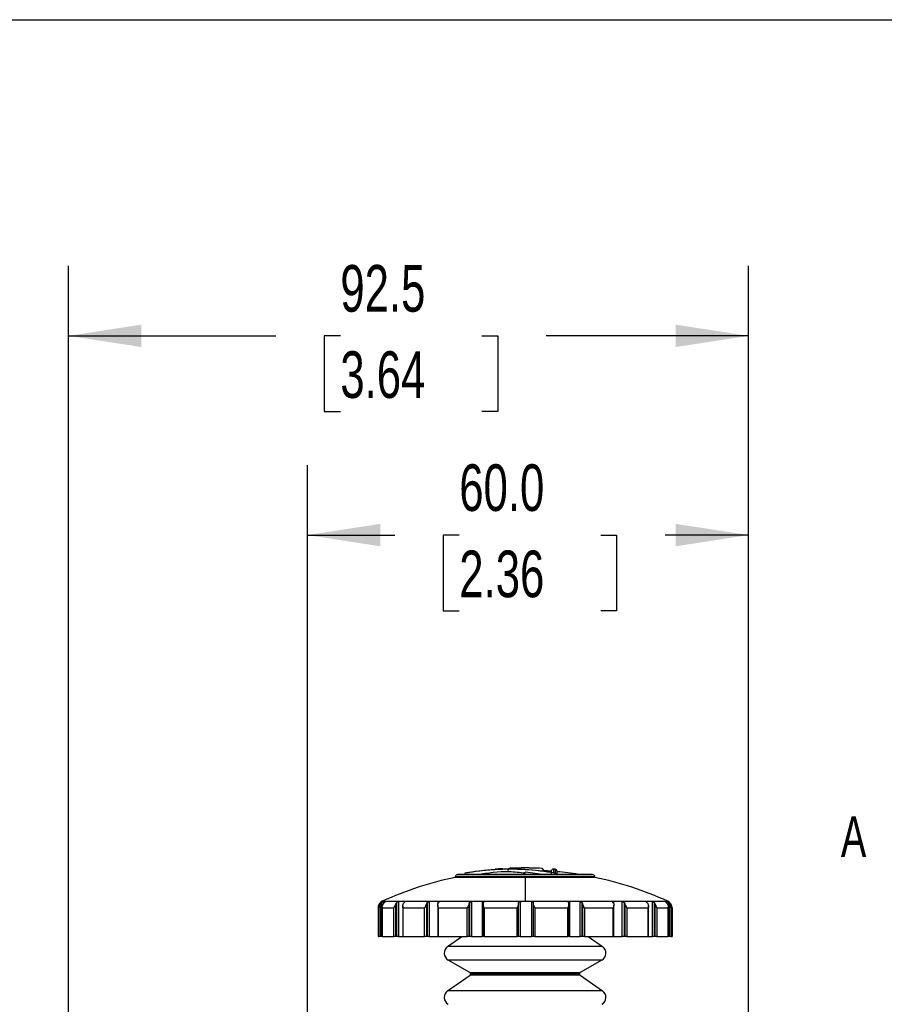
# Model space of a CAD drawing. Header units: millimetres. Extents: x 19 to 819, y 19 to 629.
# Tile 21 of 31: x 479 to 596, y 495 to 629. Entities that reach past the tile are written whole.
import ezdxf

# ---------------------------------------------------------------- set-up
doc = ezdxf.new("R2010")
doc.units = ezdxf.units.MM
doc.header["$LTSCALE"] = 3
doc.layers.add('DIMENSIONS', color=140, linetype='Continuous', lineweight=25)
doc.layers.add('TEXT', color=140, linetype='Continuous', lineweight=25)
doc.styles.add('SLDTEXTSTYLE0', font='TXT', dxfattribs={"width": 0.7})
doc.dimstyles.new('SLDDIMSTYLE0', dxfattribs={"dimtxt": 6.474023, "dimasz": 9.906, "dimexe": 0, "dimexo": 0.0625, "dimgap": 1.618506, "dimtad": 0, "dimtih": 1, "dimtoh": 1, "dimrnd": 1e-09, "dimzin": 12, "dimdsep": 46, "dimtxsty": 'SLDTEXTSTYLE0', "dimsah": 1, "dimcen": 0.09, "dimadec": 0, "dimazin": 3, "dimtfac": 1, "dimtofl": 0, "dimtmove": 0, "dimatfit": 3, "dimfxl": 0, "dimfrac": 2, "dimtolj": 1, "dimtzin": 12, "dimarcsym": 0})
doc.dimstyles.new('SLDDIMSTYLE1', dxfattribs={"dimtxt": 6.474023, "dimasz": 9.906, "dimexe": 0, "dimexo": 0.0625, "dimgap": 1.618506, "dimtad": 0, "dimtih": 1, "dimtoh": 1, "dimrnd": 1e-09, "dimzin": 4, "dimdsep": 46, "dimtxsty": 'SLDTEXTSTYLE0', "dimsah": 1, "dimcen": 0.09, "dimadec": 0, "dimazin": 1, "dimtfac": 1, "dimtofl": 0, "dimtmove": 0, "dimatfit": 3, "dimfxl": 0, "dimfrac": 2, "dimtolj": 1, "dimtzin": 12, "dimarcsym": 0})

# ---------------------------------------------------------------- blocks, each defined once
blk = doc.blocks.new('_D_10')
at = {"layer": 'DIMENSIONS'}
for p, q in [((485.51, 456.51), (485.51, 595.15)), ((578.01, 483.81), (578.01, 595.15)), ((485.51, 585.62), (513.7, 585.62)), ((522.48, 585.62), (520.3, 585.62)), ((520.3, 585.62), (520.3, 575.33)), ((541.71, 585.62), (543.89, 585.62)), ((543.89, 585.62), (543.89, 575.33)), ((578.01, 585.62), (550.49, 585.62)), ((520.3, 575.33), (522.48, 575.33)), ((543.89, 575.33), (541.71, 575.33))]:
    blk.add_line(p, q, dxfattribs=at)
for points in [[(485.51, 585.62), (495.41, 584.1), (495.41, 587.15)], [(578.01, 585.62), (568.1, 587.15), (568.1, 584.1)]]:
    blk.add_solid(points, dxfattribs=at)
at = {"layer": 'DIMENSIONS', "char_height": 6.35, "attachment_point": 1, "style": 'SLDTEXTSTYLE0'}
for s, insert in [('92.5', (522.48, 595.26)), ('3.64', (522.48, 583.52))]:
    blk.add_mtext(s, dxfattribs=dict(at, insert=insert))
blk = doc.blocks.new('_D_11')
at = {"layer": 'DIMENSIONS'}
for p, q in [((518.01, 480.59), (518.01, 568.03)), ((578.01, 483.81), (578.01, 568.03)), ((518.01, 558.51), (529.89, 558.51)), ((538.66, 558.51), (536.49, 558.51)), ((536.49, 558.51), (536.49, 548.22)), ((557.9, 558.51), (560.07, 558.51)), ((560.07, 558.51), (560.07, 548.22)), ((578.01, 558.51), (566.67, 558.51)), ((536.49, 548.22), (538.66, 548.22)), ((560.07, 548.22), (557.9, 548.22))]:
    blk.add_line(p, q, dxfattribs=at)
for points in [[(518.01, 558.51), (527.91, 556.98), (527.91, 560.03)], [(578.01, 558.51), (568.1, 560.03), (568.1, 556.98)]]:
    blk.add_solid(points, dxfattribs=at)
at = {"layer": 'DIMENSIONS', "char_height": 6.35, "attachment_point": 1, "style": 'SLDTEXTSTYLE0'}
for s, insert in [('60.0', (538.66, 568.14)), ('2.36', (538.66, 556.4))]:
    blk.add_mtext(s, dxfattribs=dict(at, insert=insert))

msp = doc.modelspace()

# ---------------------------------------------------------------- linework, layer by layer
for p, q in [((538.107, 511.986), (538.107, 511.919)), ((557.107, 511.986), (538.107, 511.986)), ((547.607, 511.919), (538.107, 511.919)), ((547.607, 512.28), (538.348, 512.28)), ((547.607, 512.321), (538.554, 512.321)), ((547.607, 512.327), (538.612, 512.327)), ((539.39, 512.474), (539.455, 512.489)), ((543.575, 513.028), (543.529, 513.024)), ((544.263, 513.081), (544.032, 513.063)), ((545.581, 513.157), (545.581, 513.158)), ((547.607, 513.201), (547.607, 513.201)), ((547.607, 513.201), (547.607, 513.201)), ((547.607, 512.988), (547.607, 512.965)), ((547.607, 512.327), (547.607, 512.625)), ((550.021, 512.327), (547.607, 512.625)), ((547.607, 512.28), (547.607, 512.321)), ((556.661, 512.321), (547.607, 512.321)), ((556.866, 512.28), (547.607, 512.28)), ((547.607, 511.919), (547.607, 508.668)), ((557.107, 511.919), (547.607, 511.919)), ((549.832, 513.148), (549.832, 513.149)), ((550.118, 512.846), (550.118, 512.833)), ((550.118, 512.825), (550.118, 512.833)), ((551.157, 512.761), (551.157, 512.353)), ((551.481, 513.041), (551.481, 512.558)), ((551.683, 513.024), (551.683, 512.489)), ((551.957, 512.314), (551.957, 512.725)), ((557.107, 511.919), (557.107, 511.986)), ((527.985, 508.371), (528.066, 508.465)), ((527.985, 503.896), (527.985, 508.371)), ((528.066, 508.465), (528.066, 503.896)), ((528.191, 508.668), (547.607, 508.668)), ((528.583, 508.624), (528.299, 508.624)), ((528.299, 508.624), (528.299, 508.291)), ((528.423, 508.462), (528.347, 508.375)), ((530.047, 508.371), (530.118, 508.465)), ((530.047, 503.896), (530.047, 508.371)), ((530.118, 508.465), (530.118, 503.896)), ((531.195, 508.624), (530.395, 508.624)), ((530.395, 508.624), (530.395, 503.896)), ((530.994, 507.758), (530.96, 508.015)), ((530.96, 508.015), (530.96, 503.896)), ((531.127, 508.462), (531.06, 508.375)), ((531.195, 508.545), (531.195, 508.624)), ((534.228, 508.371), (534.28, 508.465)), ((534.228, 503.896), (534.228, 508.371)), ((534.28, 508.465), (534.28, 503.896)), ((535.787, 508.624), (534.567, 508.624)), ((534.567, 508.624), (534.567, 503.896)), ((535.722, 508.153), (535.722, 503.896)), ((535.819, 508.462), (535.769, 508.375)), ((535.787, 508.406), (535.787, 508.624)), ((540.022, 508.371), (540.05, 508.465)), ((540.022, 503.896), (540.022, 508.371)), ((540.05, 508.465), (540.05, 503.896)), ((541.804, 508.624), (540.313, 508.624)), ((540.313, 508.624), (540.313, 503.896)), ((541.804, 503.896), (541.804, 508.624)), ((541.894, 508.274), (541.906, 508.375)), ((541.894, 508.274), (541.894, 503.896)), ((541.933, 508.462), (541.906, 508.375)), ((546.731, 508.371), (546.731, 508.465)), ((546.731, 503.896), (546.731, 508.371)), ((548.521, 508.624), (546.938, 508.624)), ((546.938, 508.624), (546.938, 503.896)), ((547.607, 508.668), (567.023, 508.668)), ((548.521, 503.896), (548.521, 508.624)), ((548.731, 508.462), (548.731, 508.375)), ((548.731, 508.375), (548.731, 503.896)), ((553.518, 508.465), (553.505, 508.528)), ((553.546, 508.371), (553.518, 508.465)), ((553.558, 503.896), (553.558, 508.374)), ((555.128, 508.624), (553.644, 508.624)), ((553.644, 508.624), (553.644, 503.896)), ((555.128, 503.896), (555.128, 508.624)), ((555.393, 508.462), (555.42, 508.375)), ((555.393, 503.896), (555.393, 508.462)), ((555.42, 508.375), (555.42, 503.896)), ((559.644, 508.371), (559.591, 508.465)), ((560.828, 508.624), (559.621, 508.624)), ((559.621, 508.624), (559.621, 508.412)), ((559.691, 503.896), (559.691, 508.146)), ((560.828, 503.896), (560.828, 508.624)), ((561.117, 508.462), (561.167, 508.375)), ((561.117, 503.896), (561.117, 508.462)), ((561.167, 508.375), (561.167, 503.896)), ((564.933, 508.624), (564.15, 508.624)), ((564.15, 508.624), (564.15, 508.55)), ((564.291, 508.371), (564.22, 508.465)), ((564.391, 503.896), (564.391, 508.008)), ((564.933, 503.896), (564.933, 508.624)), ((565.211, 508.462), (565.278, 508.375)), ((565.211, 503.896), (565.211, 508.462)), ((565.278, 508.375), (565.278, 503.896)), ((566.679, 508.622), (566.683, 508.624)), ((566.949, 508.624), (566.683, 508.624)), ((566.925, 508.371), (566.844, 508.465)), ((566.949, 508.334), (566.949, 508.624)), ((567.182, 508.462), (567.258, 508.375)), ((567.182, 503.896), (567.182, 508.462)), ((567.258, 508.375), (567.258, 503.896)), ((527.607, 507.758), (527.607, 503.896)), ((527.607, 507.758), (527.751, 507.758)), ((527.751, 503.896), (527.751, 507.758)), ((528.187, 507.758), (528.182, 507.865)), ((528.182, 507.865), (528.182, 503.896)), ((528.187, 507.758), (529.769, 507.758)), ((528.187, 507.758), (528.187, 503.896)), ((529.769, 503.896), (529.769, 507.758)), ((530.994, 507.758), (533.938, 507.758)), ((530.994, 507.758), (530.994, 503.896)), ((533.938, 503.896), (533.938, 507.758)), ((535.804, 507.758), (539.755, 507.758)), ((535.804, 507.758), (535.804, 503.896)), ((539.755, 503.896), (539.755, 507.758)), ((542.039, 507.758), (546.52, 507.758)), ((542.039, 507.758), (542.039, 503.896)), ((546.52, 503.896), (546.52, 507.758)), ((548.944, 507.758), (553.416, 507.758)), ((548.944, 507.758), (548.944, 503.896)), ((553.416, 503.896), (553.416, 507.758)), ((555.689, 507.758), (559.611, 507.758)), ((555.689, 507.758), (555.689, 503.896)), ((559.611, 503.896), (559.611, 507.758)), ((561.458, 507.758), (564.359, 507.758)), ((561.458, 507.758), (561.458, 503.896)), ((564.359, 503.896), (564.359, 507.758)), ((565.558, 507.758), (567.086, 507.758)), ((565.558, 507.758), (565.558, 503.896)), ((567.086, 503.896), (567.086, 507.758)), ((567.091, 503.896), (567.091, 507.856)), ((567.492, 507.758), (567.607, 507.758)), ((567.492, 507.758), (567.492, 503.896)), ((567.607, 507.758), (567.607, 503.896)), ((527.607, 503.896), (527.751, 503.896)), ((527.985, 503.896), (527.751, 503.896)), ((528.066, 503.896), (527.985, 503.896)), ((528.182, 503.896), (528.066, 503.896)), ((528.187, 503.896), (528.182, 503.896)), ((528.187, 503.896), (529.769, 503.896)), ((530.047, 503.896), (529.769, 503.896)), ((530.118, 503.896), (530.047, 503.896)), ((530.395, 503.896), (530.118, 503.896)), ((530.395, 503.896), (530.995, 503.896)), ((530.994, 503.896), (530.96, 503.896)), ((530.994, 503.896), (533.938, 503.896)), ((534.228, 503.896), (533.938, 503.896)), ((534.28, 503.896), (534.228, 503.896)), ((534.567, 503.896), (534.28, 503.896)), ((534.567, 503.896), (535.787, 503.896)), ((535.804, 503.896), (535.722, 503.896)), ((535.804, 503.896), (539.755, 503.896)), ((537.076, 502.527), (539.031, 503.896)), ((540.022, 503.896), (539.755, 503.896)), ((540.05, 503.896), (540.022, 503.896)), ((540.313, 503.896), (540.05, 503.896)), ((540.313, 503.896), (541.804, 503.896)), ((541.894, 503.896), (541.804, 503.896)), ((542.039, 503.896), (541.894, 503.896)), ((542.039, 503.896), (546.52, 503.896)), ((546.731, 503.896), (546.52, 503.896)), ((546.938, 503.896), (546.731, 503.896)), ((546.938, 503.896), (548.521, 503.896)), ((548.731, 503.896), (548.521, 503.896)), ((548.944, 503.896), (548.731, 503.896)), ((548.944, 503.896), (553.416, 503.896)), ((553.558, 503.896), (553.416, 503.896)), ((553.644, 503.896), (553.558, 503.896)), ((553.644, 503.896), (555.128, 503.896)), ((555.393, 503.896), (555.128, 503.896)), ((555.42, 503.896), (555.393, 503.896)), ((555.689, 503.896), (555.42, 503.896)), ((555.689, 503.896), (559.611, 503.896)), ((556.183, 503.896), (558.138, 502.527)), ((559.691, 503.896), (559.611, 503.896)), ((559.621, 503.896), (560.828, 503.896)), ((561.117, 503.896), (560.828, 503.896)), ((561.167, 503.896), (561.117, 503.896)), ((561.458, 503.896), (561.167, 503.896)), ((561.458, 503.896), (564.359, 503.896)), ((564.391, 503.896), (564.359, 503.896)), ((564.391, 503.896), (564.933, 503.896)), ((565.211, 503.896), (564.933, 503.896)), ((565.278, 503.896), (565.211, 503.896)), ((565.558, 503.896), (565.278, 503.896)), ((565.558, 503.896), (567.086, 503.896)), ((567.091, 503.896), (567.086, 503.896)), ((567.182, 503.896), (567.091, 503.896)), ((567.258, 503.896), (567.182, 503.896)), ((567.492, 503.896), (567.258, 503.896)), ((567.492, 503.896), (567.607, 503.896)), ((558.138, 502.527), (537.076, 502.527)), ((558.057, 500.673), (537.157, 500.673)), ((540.107, 498.97), (537.157, 500.673)), ((558.057, 500.673), (555.107, 498.97)), ((537.076, 496.5), (540.122, 498.633)), ((540.107, 498.97), (555.107, 498.97)), ((555.093, 498.633), (540.122, 498.633)), ((540.207, 498.797), (555.007, 498.797)), ((555.093, 498.633), (558.138, 496.5)), ((558.138, 496.5), (537.076, 496.5))]:
    msp.add_line(p, q)
at = {"flags": 128}
msp.add_lwpolyline([(556.661, 512.321), (556.654, 512.323), (556.646, 512.324), (556.639, 512.325), (556.632, 512.325), (556.625, 512.326), (556.617, 512.326), (556.61, 512.327), (556.603, 512.327), (556.43, 512.327), (555.918, 512.327), (555.087, 512.327), (553.968, 512.327), (552.605, 512.327), (551.05, 512.327), (549.362, 512.327), (547.607, 512.327)], dxfattribs=at)
for centre, radius, start, end in [((547.607, 466.202), 46.694, 101.7388, 114.57011), ((538.407, 511.986), 0.3, 101.36012, 180.00119), ((547.278, 467.853), 45.316, 101.09965, 101.36486), ((538.612, 512.028), 0.299, 89.97237, 101.13258), ((545.569, 477.829), 35.195, 86.68069, 100.00447), ((547.482, 466.934), 46.256, 99.48593, 99.99327), ((545.67, 477.84), 35.202, 86.84593, 99.50254), ((547.603, 466.254), 46.948, 93.73518, 94.97374), ((545.594, 512.858), 0.3, 92.46977, 180.00152), ((547.607, 466.221), 46.98, 89.99943, 92.4716), ((547.607, 466.22), 46.98, 89.99943, 92.4716), ((547.607, 466.199), 47.003, 87.28718, 89.99981), ((547.607, 466.198), 47.003, 87.28718, 89.99981), ((545.659, 477.745), 35.297, 80.50563, 86.83616), ((545.556, 477.723), 35.302, 80.0053, 86.66958), ((549.818, 512.849), 0.3, 359.99913, 87.28823), ((547.607, 466.201), 46.695, 85.63935, 86.91911), ((551.457, 512.742), 0.3, 85.26952, 176.51913), ((547.717, 467.459), 45.737, 85.0246, 85.27836), ((551.657, 512.725), 0.3, 0.00358, 85.02055), ((547.61, 466.224), 46.672, 81.04524, 84.65606), ((547.93, 467.82), 45.35, 78.63519, 78.9002), ((556.807, 511.986), 0.3, 359.99843, 78.64027), ((547.607, 466.202), 46.694, 65.42987, 78.26122), ((528.607, 507.758), 1, 114.5689, 180.00082), ((566.607, 507.758), 1, 359.99914, 65.43131), ((537.707, 501.626), 1.1, 125.00023, 239.99973), ((557.507, 501.626), 1.1, 300.00023, 54.99982), ((540.007, 498.797), 0.2, 0.00076, 59.99743), ((540.007, 498.797), 0.2, 305.00067, 359.99719), ((555.207, 498.797), 0.2, 120.00343, 179.99837), ((555.207, 498.797), 0.2, 180.00185, 235.00029), ((537.707, 495.599), 1.1, 124.99983, 240.00017), ((557.507, 495.599), 1.1, 299.99979, 55.00021)]:
    msp.add_arc(centre, radius, start, end)
for points, knots in [([(541.096, 512.327), (542.541, 512.548), (544.712, 512.881), (546.882, 512.614), (547.607, 512.526)], [0, 0, 0, 0, 0.6659607, 1, 1, 1, 1]), ([(544.032, 513.063), (543.97, 513.058), (543.855, 513.05), (543.719, 513.039), (543.628, 513.032), (543.578, 513.028), (543.55, 513.026), (543.537, 513.025)], [0, 0, 0, 0, 0.3741663, 0.6950959, 0.8274644, 0.9229118, 1, 1, 1, 1]), ([(544.551, 513.102), (544.545, 513.101), (544.518, 513.1), (544.46, 513.095), (544.371, 513.089), (544.302, 513.084), (544.263, 513.081)], [0, 0, 0, 0, 0.0655819, 0.2787568, 0.599773, 1, 1, 1, 1]), ([(544.608, 513.1), (544.598, 513.101), (544.577, 513.103), (544.556, 513.102), (544.546, 513.102)], [0, 0, 0, 0, 0.5057487, 1, 1, 1, 1]), ([(545.294, 512.855), (545.295, 512.874), (545.297, 512.915), (545.317, 512.975), (545.348, 513.032), (545.397, 513.086), (545.473, 513.139), (545.541, 513.15), (545.581, 513.157)], [0, 0, 0, 0, 0.1302323, 0.2658615, 0.4067988, 0.5528974, 0.7408239, 1, 1, 1, 1]), ([(550.118, 512.846), (550.116, 512.865), (550.114, 512.906), (550.094, 512.966), (550.063, 513.022), (550.015, 513.077), (549.939, 513.129), (549.871, 513.141), (549.832, 513.148)], [0, 0, 0, 0, 0.1303295, 0.2661742, 0.4069175, 0.5526443, 0.742264, 1, 1, 1, 1]), ([(551.786, 512.327), (551.781, 512.345), (551.769, 512.384), (551.738, 512.443), (551.702, 512.473), (551.683, 512.489)], [0, 0, 0, 0, 0.2871295, 0.6290054, 1, 1, 1, 1]), ([(551.9, 512.327), (551.887, 512.345), (551.857, 512.388), (551.787, 512.45), (551.721, 512.475), (551.683, 512.489)], [0, 0, 0, 0, 0.2424252, 0.5658256, 1, 1, 1, 1]), ([(527.985, 508.371), (527.955, 508.329), (527.89, 508.236), (527.792, 508.035), (527.767, 507.865), (527.751, 507.758)], [0, 0, 0, 0, 0.2312965, 0.5146687, 1, 1, 1, 1]), ([(528.066, 508.465), (528.09, 508.488), (528.134, 508.529), (528.197, 508.574), (528.246, 508.602), (528.278, 508.619), (528.295, 508.623), (528.299, 508.624)], [0, 0, 0, 0, 0.3553141, 0.6262679, 0.8209215, 0.9555694, 1, 1, 1, 1]), ([(528.182, 507.865), (528.192, 507.98), (528.208, 508.164), (528.309, 508.317), (528.347, 508.375)], [0, 0, 0, 0, 0.6220704, 1, 1, 1, 1]), ([(528.583, 508.624), (528.585, 508.623), (528.592, 508.616), (528.566, 508.599), (528.545, 508.575), (528.494, 508.533), (528.454, 508.494), (528.427, 508.466), (528.423, 508.462)], [0, 0, 0, 0, 0.02880624, 0.11327613, 0.271882, 0.50941726, 0.92263431, 1, 1, 1, 1]), ([(530.047, 508.371), (530.02, 508.329), (529.957, 508.233), (529.848, 508.035), (529.799, 507.865), (529.769, 507.758)], [0, 0, 0, 0, 0.2237787, 0.5083455, 1, 1, 1, 1]), ([(530.118, 508.465), (530.141, 508.488), (530.183, 508.531), (530.252, 508.576), (530.312, 508.604), (530.359, 508.621), (530.386, 508.624), (530.395, 508.624)], [0, 0, 0, 0, 0.300776, 0.5489832, 0.7484352, 0.9159822, 1, 1, 1, 1]), ([(530.96, 508.015), (530.968, 508.109), (530.978, 508.237), (531.043, 508.346), (531.06, 508.375)], [0, 0, 0, 0, 0.7342052, 1, 1, 1, 1]), ([(531.195, 508.624), (531.205, 508.624), (531.22, 508.624), (531.231, 508.6), (531.215, 508.573), (531.186, 508.53), (531.153, 508.493), (531.131, 508.466), (531.127, 508.462)], [0, 0, 0, 0, 0.1148357, 0.1928804, 0.3159638, 0.5226727, 0.9215106, 1, 1, 1, 1]), ([(534.228, 508.371), (534.205, 508.329), (534.153, 508.229), (534.044, 508.031), (533.979, 507.865), (533.938, 507.758)], [0, 0, 0, 0, 0.2129448, 0.4958935, 1, 1, 1, 1]), ([(534.28, 508.465), (534.299, 508.488), (534.333, 508.533), (534.399, 508.577), (534.464, 508.606), (534.52, 508.622), (534.554, 508.624), (534.567, 508.624)], [0, 0, 0, 0, 0.262388, 0.4917767, 0.6930958, 0.8852246, 1, 1, 1, 1]), ([(535.722, 508.153), (535.726, 508.213), (535.731, 508.29), (535.762, 508.359), (535.769, 508.375)], [0, 0, 0, 0, 0.7721861, 1, 1, 1, 1]), ([(535.804, 507.758), (535.778, 507.836), (535.734, 507.965), (535.726, 508.1), (535.722, 508.153)], [0, 0, 0, 0, 0.6058325, 1, 1, 1, 1]), ([(535.787, 508.624), (535.801, 508.624), (535.825, 508.623), (535.857, 508.607), (535.869, 508.575), (535.858, 508.529), (535.838, 508.492), (535.822, 508.466), (535.819, 508.462)], [0, 0, 0, 0, 0.1841943, 0.3188448, 0.4393376, 0.6047213, 0.9328879, 1, 1, 1, 1]), ([(540.022, 508.371), (540.007, 508.328), (539.973, 508.226), (539.874, 508.026), (539.802, 507.864), (539.755, 507.758)], [0, 0, 0, 0, 0.202872, 0.4821341, 1, 1, 1, 1]), ([(540.05, 508.465), (540.061, 508.488), (540.082, 508.533), (540.139, 508.579), (540.2, 508.607), (540.259, 508.622), (540.297, 508.624), (540.313, 508.624)], [0, 0, 0, 0, 0.2379635, 0.4495539, 0.6487172, 0.8591225, 1, 1, 1, 1]), ([(541.804, 508.624), (541.822, 508.624), (541.855, 508.622), (541.899, 508.607), (541.932, 508.581), (541.95, 508.533), (541.942, 508.492), (541.934, 508.466), (541.933, 508.462)], [0, 0, 0, 0, 0.2087746, 0.38357232, 0.53253138, 0.68706006, 0.94746868, 1, 1, 1, 1]), ([(542.039, 507.758), (542.001, 507.844), (541.929, 508.01), (541.906, 508.188), (541.894, 508.274)], [0, 0, 0, 0, 0.5193174, 1, 1, 1, 1]), ([(546.731, 508.371), (546.726, 508.328), (546.715, 508.226), (546.638, 508.021), (546.567, 507.863), (546.52, 507.758)], [0, 0, 0, 0, 0.19807316, 0.4727417, 1, 1, 1, 1]), ([(546.731, 508.465), (546.733, 508.488), (546.738, 508.531), (546.778, 508.58), (546.83, 508.608), (546.885, 508.622), (546.922, 508.624), (546.938, 508.624)], [0, 0, 0, 0, 0.2352152, 0.4292795, 0.6185494, 0.8379708, 1, 1, 1, 1]), ([(548.521, 508.624), (548.541, 508.623), (548.58, 508.622), (548.633, 508.606), (548.679, 508.581), (548.718, 508.538), (548.73, 508.494), (548.731, 508.466), (548.731, 508.462)], [0, 0, 0, 0, 0.19975735, 0.38580246, 0.55562387, 0.72238857, 0.9565638, 1, 1, 1, 1]), ([(548.944, 507.758), (548.897, 507.863), (548.826, 508.022), (548.747, 508.228), (548.736, 508.331), (548.731, 508.375)], [0, 0, 0, 0, 0.52487279, 0.80149276, 1, 1, 1, 1]), ([(553.546, 508.371), (553.552, 508.325), (553.565, 508.227), (553.52, 508.017), (553.459, 507.864), (553.416, 507.758)], [0, 0, 0, 0, 0.21959813, 0.46148104, 1, 1, 1, 1]), ([(553.505, 508.528), (553.507, 508.544), (553.511, 508.575), (553.55, 508.608), (553.595, 508.622), (553.628, 508.624), (553.644, 508.624)], [0, 0, 0, 0, 0.2567261, 0.4777669, 0.7548474, 1, 1, 1, 1]), ([(555.128, 508.624), (555.148, 508.623), (555.187, 508.621), (555.244, 508.606), (555.298, 508.581), (555.352, 508.54), (555.381, 508.496), (555.392, 508.466), (555.393, 508.462)], [0, 0, 0, 0, 0.1752363, 0.3554561, 0.5338264, 0.7158752, 0.9582701, 1, 1, 1, 1]), ([(555.689, 507.758), (555.642, 507.864), (555.57, 508.027), (555.47, 508.228), (555.435, 508.331), (555.42, 508.375)], [0, 0, 0, 0, 0.51523246, 0.79649639, 1, 1, 1, 1]), ([(559.545, 508.575), (559.546, 508.585), (559.55, 508.607), (559.585, 508.623), (559.609, 508.624), (559.621, 508.624)], [0, 0, 0, 0, 0.2928891, 0.6312064, 1, 1, 1, 1]), ([(559.591, 508.465), (559.577, 508.486), (559.555, 508.521), (559.547, 508.56), (559.545, 508.575)], [0, 0, 0, 0, 0.636744, 1, 1, 1, 1]), ([(559.644, 508.371), (559.661, 508.327), (559.693, 508.239), (559.693, 508.026), (559.645, 507.87), (559.611, 507.758)], [0, 0, 0, 0, 0.2238528, 0.4468455, 1, 1, 1, 1]), ([(560.828, 508.624), (560.845, 508.623), (560.88, 508.621), (560.934, 508.605), (560.991, 508.58), (561.053, 508.539), (561.094, 508.496), (561.114, 508.466), (561.117, 508.462)], [0, 0, 0, 0, 0.14423272, 0.31060216, 0.4905413, 0.68649322, 0.95464994, 1, 1, 1, 1]), ([(561.458, 507.758), (561.417, 507.865), (561.353, 508.032), (561.243, 508.231), (561.189, 508.332), (561.167, 508.375)], [0, 0, 0, 0, 0.5013223, 0.7862255, 1, 1, 1, 1]), ([(564.12, 508.606), (564.122, 508.612), (564.127, 508.625), (564.142, 508.624), (564.15, 508.624)], [0, 0, 0, 0, 0.4279869, 1, 1, 1, 1]), ([(564.22, 508.465), (564.201, 508.487), (564.17, 508.524), (564.132, 508.569), (564.123, 508.596), (564.12, 508.606)], [0, 0, 0, 0, 0.5061582, 0.8224859, 1, 1, 1, 1]), ([(564.291, 508.371), (564.314, 508.33), (564.366, 508.237), (564.405, 508.025), (564.377, 507.863), (564.359, 507.758)], [0, 0, 0, 0, 0.2252721, 0.4993669, 1, 1, 1, 1]), ([(564.933, 508.624), (564.945, 508.623), (564.973, 508.62), (565.017, 508.603), (565.07, 508.578), (565.134, 508.537), (565.181, 508.496), (565.207, 508.466), (565.211, 508.462)], [0, 0, 0, 0, 0.1072935, 0.2544337, 0.4322527, 0.6420776, 0.947373, 1, 1, 1, 1]), ([(565.558, 507.758), (565.527, 507.866), (565.48, 508.036), (565.37, 508.235), (565.306, 508.332), (565.278, 508.375)], [0, 0, 0, 0, 0.4888622, 0.7752613, 1, 1, 1, 1]), ([(566.844, 508.465), (566.821, 508.488), (566.782, 508.526), (566.729, 508.571), (566.699, 508.6), (566.681, 508.614), (566.679, 508.621), (566.679, 508.622)], [0, 0, 0, 0, 0.4265266, 0.7220042, 0.9051362, 0.9912905, 1, 1, 1, 1]), ([(566.925, 508.371), (566.953, 508.33), (567.015, 508.238), (567.089, 508.032), (567.087, 507.865), (567.086, 507.758)], [0, 0, 0, 0, 0.2322301, 0.5115898, 1, 1, 1, 1]), ([(566.949, 508.624), (566.954, 508.623), (566.971, 508.618), (567.001, 508.602), (567.043, 508.577), (567.102, 508.535), (567.149, 508.495), (567.177, 508.466), (567.182, 508.462)], [0, 0, 0, 0, 0.0596448, 0.1807464, 0.3536561, 0.5797213, 0.9362468, 1, 1, 1, 1]), ([(567.492, 507.758), (567.476, 507.865), (567.452, 508.036), (567.354, 508.238), (567.288, 508.332), (567.258, 508.375)], [0, 0, 0, 0, 0.4826915, 0.7677337, 1, 1, 1, 1])]:
    msp.add_open_spline(points, degree=3, knots=knots)
at = {"layer": 'TEXT'}
msp.add_line((19.05, 628.65), (819.15, 628.65), dxfattribs=at)

# ---------------------------------------------------------------- texts
at = {"layer": 'TEXT', "insert": (590.569, 520.243), "char_height": 5.556, "attachment_point": 1, "style": 'SLDTEXTSTYLE0'}
msp.add_mtext('A', dxfattribs=at)

# ---------------------------------------------------------------- dimensions: what is measured, and where the dimension line sits
at = {"layer": 'DIMENSIONS'}
dim = msp.add_linear_dim(base=(578.007, 585.623), p1=(485.507, 452.696), p2=(578.007, 479.996), angle=0, dimstyle='SLDDIMSTYLE0', dxfattribs=at)
dim.commit()
dim.dimension.update_dxf_attribs({"geometry": '_D_10', "text_midpoint": (532.095, 585.623), "dimtype": 160})
dim = msp.add_linear_dim(base=(518.007, 558.508), p1=(578.007, 479.996), p2=(518.007, 476.782), dimstyle='SLDDIMSTYLE1', dxfattribs=at)
dim.commit()
dim.dimension.update_dxf_attribs({"geometry": '_D_11', "text_midpoint": (548.281, 558.508), "dimtype": 160})

doc.saveas('drawing.dxf')
